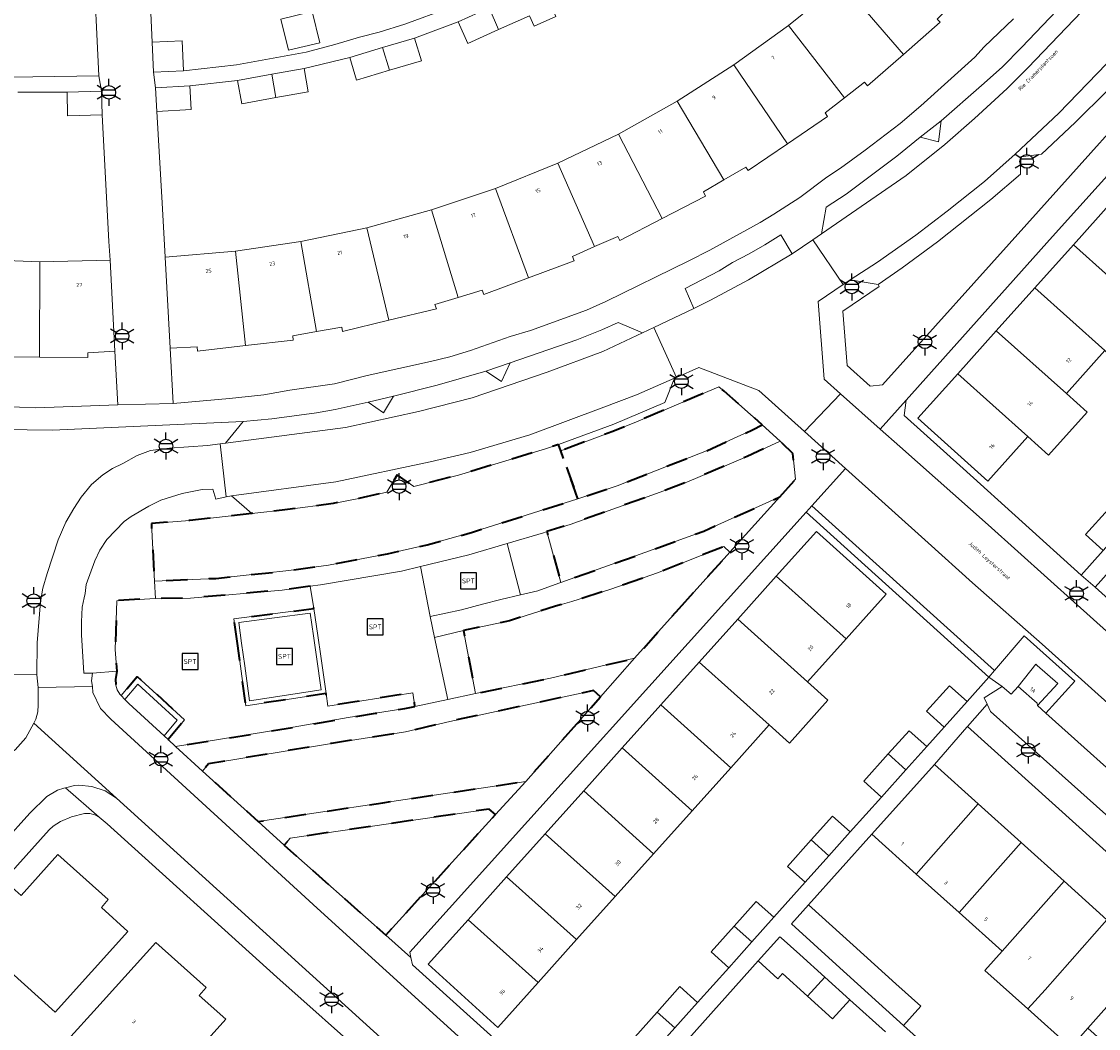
# Model space of a CAD drawing. Extents: x 105780 to 185197, y 477999 to 525027.
# Tile 21 of 256: x 106121 to 106222, y 478516 to 478611. Entities that reach past the tile are written whole.
import ezdxf
from ezdxf.enums import TextEntityAlignment as Align

# ---------------------------------------------------------------- set-up
doc = ezdxf.new("R2010")
doc.units = 0
doc.linetypes.add('XX-HIDDEN', pattern=[4, 2, -2])
for name, color, linetype, lineweight in [('B-GV-GR-HAAG_01-G', 252, 'GR-HAAG1', 13), ('B-GV-GR-MATERIAALGRENS-G', 252, 'XX-HIDDEN', 35), ('B-RO-IE-MEUBILAIR_WEGMEUBILAIR-S', 252, 'Continuous', 25), ('B-WE-OG-TERREIN_ONBEGROEID-GV', 252, 'Continuous', 18), ('B-XX-KG-KADASTRAAL_BEBOUWING-G', 252, 'Continuous', 20), ('B1-WE-OG-BEBOUWING-T18', 7, 'Continuous', 18), ('B1-WE-OG-TERREIN_ERF-GV', 252, 'Continuous', 18), ('B1-WE-OG-TOPOGRAFIE-T18', 10, 'Continuous', 18), ('B1-WE-VH-VERHARDING_ASFALT-GV', 252, 'Continuous', 18), ('B1-WE-VH-VERHARDING_BETONSTRAATSTEEN-GV', 252, 'Continuous', 18), ('B1-WE-VH-VERHARDING_TEGEL-GV', 252, 'Continuous', 18), ('B1-WE-VH-VERHARDING_TEGEL_RUBBER-GV', 252, 'Continuous', 18)]:
    doc.layers.add(name, color=color, linetype=linetype, lineweight=lineweight)
doc.styles.add('NLCS-ISO', font='NLCS-ISO.ttf')
doc.styles.add('NLCS-ISO-M200-T18', font='NLCS-ISO.ttf', dxfattribs={"height": 0.36})
doc.linetypes.add('GR-HAAG1', pattern='A,6,[176,NLCS.shx,S=0.125,R=0,X=0,Y=0],-2', length=8)

# ---------------------------------------------------------------- blocks, each defined once
blk = doc.blocks.new('B-SIE-WEG_LICHTMAST-SO')
at = {"ltscale": 0.1}
for p, q in [((0, 1.27), (0, 2.53)), ((-1.1, 0.63), (-2.19, 1.27)), ((1.1, 0.63), (2.19, 1.27)), ((-1.1, -0.63), (-2.19, -1.27)), ((0, -1.27), (0, -2.53)), ((1.1, -0.63), (2.19, -1.27))]:
    blk.add_line(p, q, dxfattribs=at)
at = {"flags": 128}
for points in [[(-1.16, 0.5), (1.16, 0.5)], [(-1.16, -0.5), (1.16, -0.5)]]:
    blk.add_lwpolyline(points, dxfattribs=at)
at = {"ltscale": 0.1}
blk.add_circle((0, 0), 1.27, dxfattribs=at)
at = {"style": 'NLCS-ISO'}
blk.add_attdef('TYPE', text='', height=1.8, dxfattribs=at).set_placement((0, 2.53), align=Align.BOTTOM_CENTER)
blk = doc.blocks.new('SIE-WEG_SPEELTOESTEL-SO')
at = {"flags": 128}
blk.add_lwpolyline([(-0.75, -0.75), (0.75, -0.75), (0.75, 0.75), (-0.75, 0.75)], close=True, dxfattribs=at)
at = {"style": 'NLCS-ISO'}
blk.add_text('SPT', height=0.45, dxfattribs=at).set_placement((0, 0), align=Align.MIDDLE_CENTER)

msp = doc.modelspace()

# ---------------------------------------------------------------- linework, layer by layer
at = {"layer": 'B-GV-GR-HAAG_01-G', "flags": 128}
for points in [[(106228.698, 478607.08), (106228.555, 478608.433), (106227.444, 478609.416), (106222.361, 478604.138), (106219.351, 478601.14), (106216.205, 478598.168), (106214.281, 478597.925), (106214.227, 478596.299), (106211.473, 478593.918), (106206.46, 478589.956), (106203.154, 478587.541), (106200.906, 478585.981), (106201.018, 478585.788), (106197.615, 478583.496), (106198.006, 478578.414), (106200.169, 478576.464), (106201.313, 478576.584), (106214.823, 478591.629)], [(106134.106, 478543.747), (106134.475, 478543.409), (106136.021, 478545.259), (106131.587, 478549.31), (106130.089, 478547.517), (106130.439, 478547.156), (106131.636, 478548.588), (106135.331, 478545.212)], [(106216.606, 478545.891), (106215.835, 478546.586), (106215.782, 478546.807), (106214.029, 478548.356), (106213.362, 478547.665), (106212.528, 478548.373), (106210.827, 478547.314), (106211.108, 478546.724), (106211.433, 478546.04), (106223.083, 478535.605), (106224.22, 478535.721), (106225.869, 478537.587)]]:
    msp.add_lwpolyline(points, close=True, dxfattribs=at)
at = {"layer": 'B-GV-GR-MATERIAALGRENS-G', "flags": 128}
for points in [[(106189.148, 478572.372), (106190.061, 478572.856), (106186.521, 478576.003), (106185.997, 478576.396), (106178.457, 478573.189), (106175.991, 478572.198), (106171.221, 478570.416), (106172.822, 478565.928), (106176.505, 478567.156), (106184.855, 478570.413)], [(106191.729, 478566.111), (106193.187, 478567.779), (106192.936, 478570.176), (106191.743, 478571.313), (106188.648, 478569.89), (106183.009, 478567.492), (106180.512, 478566.548), (106172.092, 478563.536), (106169.921, 478562.856), (106171.22, 478558.101), (106179.086, 478560.895), (106184.6, 478562.914)], [(106172.822, 478565.928), (106171.221, 478570.416), (106171.012, 478571.021), (106169.787, 478570.604), (106161.646, 478568.142), (106157.462, 478567.086), (106155.918, 478568.158), (106154.955, 478566.553), (106152.316, 478565.955), (106149.938, 478565.505), (106145.665, 478564.913), (106142.307, 478564.568), (106136.517, 478563.893), (106132.916, 478563.622), (106133.208, 478558.234), (106138.947, 478558.489), (106145.762, 478559.21), (106149.475, 478559.726), (106154.997, 478560.789), (106158.734, 478561.612), (106162.949, 478562.803), (106163.163, 478562.871)], [(106182.313, 478555.675), (106187.048, 478560.949), (106186.477, 478561.466), (106180.278, 478558.993), (106175.907, 478557.47), (106172.253, 478556.316), (106170.725, 478555.897), (106166.433, 478554.518), (106162.127, 478553.602), (106163.251, 478547.709), (106170.27, 478549.163), (106178.125, 478551.01)], [(106140.963, 478552.378), (106140.639, 478554.712), (106148.127, 478555.67), (106147.766, 478557.743), (106145.152, 478557.393), (106136.575, 478556.639), (106133.306, 478556.613), (106129.683, 478556.398), (106129.543, 478551.84), (106129.69, 478549.792), (106129.566, 478549.011), (106129.591, 478548.496), (106129.718, 478548.053), (106129.967, 478547.644), (106130.089, 478547.517), (106131.587, 478549.31), (106136.021, 478545.259), (106134.475, 478543.409), (106135.182, 478542.76), (106144.929, 478544.34), (106151.338, 478545.456), (106153.877, 478545.865), (106156.632, 478546.308), (106157.577, 478546.508), (106157.389, 478547.781), (106149.425, 478546.532), (106149.256, 478547.71), (106141.768, 478546.572), (106141.253, 478550.285)], [(106174.936, 478547.393), (106174.286, 478547.982), (106160.83, 478545.107), (106156.708, 478544.118), (106149.754, 478543.046), (106138.259, 478541.146), (106137.7, 478540.45), (106142.892, 478535.741), (106154.587, 478537.495), (106167.94, 478539.498)], [(106165.1, 478536.386), (106164.53, 478536.903), (106145.913, 478534.187), (106145.342, 478533.537), (106154.856, 478525.11)]]:
    msp.add_lwpolyline(points, close=True, dxfattribs=at)
at = {"layer": 'B-WE-OG-TERREIN_ONBEGROEID-GV', "flags": 128}
for points in [[(106206.801, 478601.286), (106204.849, 478599.757), (106206.562, 478599.334)], [(106166.498, 478578.638), (106164.212, 478577.866), (106165.684, 478576.896)], [(106155.568, 478575.532), (106153.187, 478574.957), (106154.621, 478573.965)]]:
    msp.add_lwpolyline(points, close=True, dxfattribs=at)
at = {"layer": 'B-XX-KG-KADASTRAAL_BEBOUWING-G', "flags": 128}
for points in [[(106202.006, 478618.489), (106197.481, 478614.219), (106203.288, 478607.501), (106206.722, 478610.514), (106206.443, 478610.811), (106208.036, 478612.384)], [(106169.364, 478614.153), (106167.374, 478613.129), (106164.506, 478611.846), (106165.405, 478609.816), (106168.303, 478611.112), (106168.734, 478610.148), (106170.758, 478611.053)], [(106197.481, 478614.219), (106192.528, 478610.195), (106197.759, 478603.436), (106199.638, 478604.889), (106199.928, 478604.553), (106203.288, 478607.501)], [(106147.954, 478611.51), (106145.04, 478610.798), (106145.751, 478607.884), (106148.666, 478608.595)], [(106164.506, 478611.846), (106161.605, 478610.548), (106162.534, 478608.531), (106165.405, 478609.816)], [(106192.528, 478610.195), (106187.42, 478606.511), (106192.436, 478599.148), (106196.18, 478601.703), (106195.952, 478602.039), (106197.759, 478603.436)], [(106135.784, 478608.759), (106132.987, 478608.632), (106133.114, 478605.834), (106135.911, 478605.962)], [(106157.527, 478609.022), (106154.55, 478608.137), (106155.193, 478606.012), (106158.179, 478606.9)], [(106154.55, 478608.137), (106151.469, 478607.221), (106152.121, 478605.099), (106155.193, 478606.012)], [(106187.42, 478606.511), (106182.111, 478603.122), (106186.493, 478595.771), (106188.531, 478596.963), (106188.756, 478596.636), (106192.436, 478599.148)], [(106144.184, 478605.64), (106140.976, 478605.068), (106141.374, 478602.884), (106144.566, 478603.453)], [(106147.197, 478606.178), (106144.184, 478605.64), (106144.566, 478603.453), (106147.595, 478603.993)], [(106136.524, 478604.556), (106133.308, 478604.383), (106133.423, 478602.166), (106136.639, 478602.338)], [(106125.029, 478603.979), (106125.08, 478601.759), (106128.298, 478601.848), (106128.248, 478604.068)], [(106182.111, 478603.122), (106176.622, 478600.033), (106180.704, 478592.14), (106184.763, 478594.243), (106184.578, 478594.651), (106186.493, 478595.771)], [(106176.622, 478600.033), (106170.937, 478597.321), (106174.392, 478589.517), (106176.549, 478590.467), (106176.753, 478590.093), (106180.704, 478592.14)], [(106170.937, 478597.321), (106165.1, 478594.948), (106168.205, 478586.61), (106172.47, 478588.192), (106172.309, 478588.599), (106174.392, 478589.517)], [(106165.1, 478594.948), (106159.137, 478592.95), (106161.623, 478584.768), (106163.863, 478585.45), (106164.01, 478585.054), (106168.205, 478586.61)], [(106222.796, 478593.715), (106219.187, 478589.693), (106225.739, 478583.814), (106227.61, 478582.137), (106231.218, 478586.158), (106229.346, 478587.838)], [(106159.137, 478592.95), (106153.069, 478591.265), (106155.131, 478582.626), (106159.589, 478583.691), (106159.45, 478584.107), (106161.623, 478584.768)], [(106153.069, 478591.265), (106146.9, 478589.994), (106148.378, 478581.579), (106150.722, 478581.992), (106150.802, 478581.592), (106155.131, 478582.626)], [(106146.9, 478589.994), (106140.798, 478589.097), (106141.723, 478580.258), (106146.196, 478580.777), (106146.145, 478581.186), (106148.378, 478581.579)], [(106219.187, 478589.693), (106215.579, 478585.672), (106222.133, 478579.791), (106224.004, 478578.114), (106227.61, 478582.137), (106225.739, 478583.814)], [(106122.491, 478588.092), (106116.196, 478588.344), (106115.627, 478579.803), (106117.982, 478579.647), (106117.956, 478579.223), (106122.437, 478579.193)], [(106140.798, 478589.097), (106134.202, 478588.545), (106134.672, 478580.026), (106137.199, 478580.138), (106137.238, 478579.738), (106141.723, 478580.258)], [(106129.05, 478588.252), (106122.491, 478588.092), (106122.437, 478579.193), (106126.983, 478579.162), (106126.974, 478579.588), (106129.505, 478579.729)], [(106215.579, 478585.672), (106211.971, 478581.651), (106218.527, 478575.768), (106222.133, 478579.791)], [(106211.971, 478581.651), (106208.362, 478577.628), (106214.92, 478571.745), (106216.869, 478569.998), (106220.476, 478574.021), (106218.527, 478575.768)], [(106208.362, 478577.628), (106204.623, 478573.461), (106211.175, 478567.567), (106214.92, 478571.745)], [(106224.128, 478563.492), (106222.474, 478564.974), (106220.326, 478562.576), (106221.979, 478561.095)], [(106191.381, 478558.683), (106197.919, 478552.82), (106201.681, 478557.015), (106195.141, 478562.872)], [(106191.381, 478558.683), (106187.775, 478554.664), (106194.314, 478548.799), (106197.919, 478552.82)], [(106187.775, 478554.664), (106184.168, 478550.646), (106190.71, 478544.779), (106192.613, 478543.073), (106196.217, 478547.093), (106194.314, 478548.799)], [(106184.168, 478550.646), (106180.579, 478546.646), (106187.12, 478540.776), (106190.71, 478544.779)], [(106214.029, 478548.356), (106215.782, 478546.807), (106215.835, 478546.586), (106217.723, 478548.655), (106215.799, 478550.34), (106215.671, 478550.452)], [(106209.235, 478546.962), (106207.582, 478548.442), (106205.441, 478546.052), (106207.094, 478544.572)], [(106180.579, 478546.646), (106176.972, 478542.627), (106183.514, 478536.755), (106187.12, 478540.776)], [(106205.46, 478542.748), (106203.807, 478544.228), (106201.863, 478542.058), (106203.514, 478540.576)], [(106176.972, 478542.627), (106173.364, 478538.607), (106179.908, 478532.733), (106183.514, 478536.755)], [(106203.514, 478540.576), (106201.863, 478542.058), (106199.585, 478539.514), (106201.238, 478538.034)], [(106210.279, 478537.382), (106206.177, 478541.07), (106200.322, 478534.553), (106204.472, 478530.828)], [(106173.364, 478538.607), (106169.757, 478534.587), (106176.303, 478528.712), (106179.908, 478532.733)], [(106214.295, 478533.771), (106210.279, 478537.382), (106204.472, 478530.828), (106208.492, 478527.221)], [(106198.31, 478534.765), (106196.657, 478536.245), (106194.657, 478534.012), (106196.308, 478532.53)], [(106169.757, 478534.587), (106166.149, 478530.567), (106172.697, 478524.691), (106176.303, 478528.712)], [(106196.308, 478532.53), (106194.657, 478534.012), (106192.441, 478531.539), (106194.094, 478530.059)], [(106218.31, 478530.161), (106214.295, 478533.771), (106208.492, 478527.221), (106212.51, 478523.615)], [(106120.722, 478528.828), (106119.341, 478530.067), (106117.203, 478527.687), (106118.583, 478526.448), (106118.382, 478526.225), (106118.523, 478526.09), (106116.865, 478524.223), (106123.923, 478517.92), (106130.724, 478525.465), (106128.237, 478527.708), (106128.878, 478528.442), (106124.169, 478532.662)], [(106166.149, 478530.567), (106162.542, 478526.548), (106169.091, 478520.67), (106172.697, 478524.691)], [(106222.326, 478526.55), (106218.31, 478530.161), (106212.51, 478523.615), (106210.892, 478521.812), (106214.912, 478518.204), (106216.53, 478520.007)], [(106191.159, 478526.782), (106189.506, 478528.262), (106187.448, 478525.965), (106189.099, 478524.483)], [(106198.577, 478524.176), (106194.409, 478527.941), (106192.8, 478526.16), (106196.986, 478522.379), (106200.994, 478518.758), (106203.3, 478516.675), (106204.909, 478518.456), (106202.586, 478520.554)], [(106162.542, 478526.548), (106158.804, 478522.383), (106165.339, 478516.485), (106169.091, 478520.67)], [(106189.099, 478524.483), (106187.448, 478525.965), (106185.277, 478523.541), (106186.93, 478522.061)], [(106226.341, 478522.94), (106222.326, 478526.55), (106216.53, 478520.007), (106214.912, 478518.204), (106218.93, 478514.598), (106220.548, 478516.401)], [(106193.587, 478523.293), (106191.849, 478524.863), (106191.732, 478524.969), (106189.694, 478522.695), (106191.541, 478521.028), (106191.978, 478521.512), (106194.305, 478519.41), (106195.914, 478521.191)], [(106127.539, 478518.009), (106125.395, 478515.637), (106132.576, 478509.146), (106135.415, 478512.287), (106139.873, 478517.255), (106137.39, 478519.479), (106138.057, 478520.216), (106133.348, 478524.436)], [(106230.506, 478519.196), (106226.341, 478522.94), (106220.548, 478516.401), (106224.716, 478512.661)], [(106195.914, 478521.191), (106194.305, 478519.41), (106196.653, 478517.289), (106198.262, 478519.07)], [(106184.022, 478518.815), (106182.369, 478520.295), (106180.242, 478517.92), (106181.893, 478516.438)], [(106181.893, 478516.438), (106180.242, 478517.92), (106178.14, 478515.573), (106179.793, 478514.093)]]:
    msp.add_lwpolyline(points, close=True, dxfattribs=at)
at = {"layer": 'B1-WE-OG-TERREIN_ERF-GV', "flags": 128}
for points in [[(106090.396, 478611.043), (106092.852, 478610.475), (106095.891, 478609.724), (106098.606, 478608.939), (106102.743, 478607.831), (106105.81, 478607.092), (106108.492, 478606.592), (106112.994, 478605.933), (106113.426, 478609.743), (106116.119, 478609.439), (106118.888, 478609.126), (106118.465, 478605.379), (106119.084, 478605.372), (106121.821, 478605.407), (106128.003, 478605.489), (106127.484, 478616.573)], [(106132.613, 478616.835), (106132.987, 478608.632), (106135.784, 478608.759), (106135.911, 478605.962), (106140.87, 478606.509), (106147.409, 478607.708), (106150.071, 478608.412), (106152.379, 478609.108), (106154.23, 478609.581), (106156.641, 478610.329), (106160.709, 478611.819)], [(106170.758, 478611.053), (106168.734, 478610.148), (106168.303, 478611.112), (106165.405, 478609.816), (106162.534, 478608.531), (106161.605, 478610.548), (106157.527, 478609.022), (106158.179, 478606.9), (106155.193, 478606.012), (106152.121, 478605.099), (106151.469, 478607.221), (106147.197, 478606.178), (106147.595, 478603.993), (106144.566, 478603.453), (106141.374, 478602.884), (106140.976, 478605.068), (106136.524, 478604.556), (106136.639, 478602.338), (106133.423, 478602.166), (106133.913, 478593.604), (106134.202, 478588.545), (106140.798, 478589.097), (106146.9, 478589.994), (106153.069, 478591.265), (106159.137, 478592.95), (106165.1, 478594.948), (106170.937, 478597.321), (106176.622, 478600.033), (106182.111, 478603.122), (106187.42, 478606.511), (106192.528, 478610.195), (106197.481, 478614.219)], [(106206.443, 478610.811), (106206.722, 478610.514), (106203.288, 478607.501), (106199.928, 478604.553), (106199.638, 478604.889), (106197.759, 478603.436), (106195.952, 478602.039), (106196.18, 478601.703), (106192.436, 478599.148), (106188.756, 478596.636), (106188.531, 478596.963), (106186.493, 478595.771), (106184.578, 478594.651), (106184.763, 478594.243), (106180.704, 478592.14), (106176.753, 478590.093), (106176.549, 478590.467), (106174.392, 478589.517), (106172.309, 478588.599), (106172.47, 478588.192), (106168.205, 478586.61), (106164.01, 478585.054), (106163.863, 478585.45), (106161.623, 478584.768), (106159.45, 478584.107), (106159.589, 478583.691), (106155.131, 478582.626), (106150.802, 478581.592), (106150.722, 478581.992), (106148.378, 478581.579), (106146.145, 478581.186), (106146.196, 478580.777), (106141.723, 478580.258), (106137.238, 478579.738), (106137.199, 478580.138), (106134.672, 478580.026), (106134.957, 478574.856), (106140.233, 478575.309), (106143.439, 478575.647), (106145.875, 478576.082), (106150.053, 478576.668), (106153.103, 478577.458), (106159.042, 478578.78), (106160.828, 478579.221), (106162.788, 478579.814), (106166.473, 478581.103), (106168.395, 478581.675), (106173.619, 478583.575), (106175.424, 478584.38), (106183.194, 478588.182), (106185.171, 478589.197), (106189.864, 478591.778), (106191.146, 478592.548), (106193.574, 478594.12), (106196.111, 478596.013), (106197.389, 478596.859), (106199.707, 478598.531), (106202.979, 478601.033), (106204.925, 478602.696), (106209.951, 478607.254), (106210.842, 478608.196), (106213.583, 478610.815)], [(106232.315, 478607.222), (106217.237, 478590.48), (106203.552, 478575.17), (106203.361, 478573.716), (106208.857, 478568.755), (106219.905, 478558.781), (106221.979, 478561.095), (106220.326, 478562.576), (106222.474, 478564.974)], [(106128.298, 478601.848), (106125.08, 478601.759), (106125.029, 478603.979), (106120.427, 478603.982)], [(106083.643, 478590.7), (106085.372, 478595.168), (106091.508, 478593.063), (106097.551, 478591.273), (106103.704, 478589.914), (106109.925, 478588.927), (106116.196, 478588.344), (106122.491, 478588.092), (106129.05, 478588.252), (106128.921, 478589.996), (106128.298, 478601.848)], [(106222.133, 478579.791), (106218.527, 478575.768), (106220.476, 478574.021), (106216.869, 478569.998), (106214.92, 478571.745), (106211.175, 478567.567), (106204.623, 478573.461), (106208.362, 478577.628), (106211.971, 478581.651), (106215.579, 478585.672), (106219.187, 478589.693), (106222.796, 478593.715)], [(106117.482, 478574.628), (106122.109, 478574.443), (106129.772, 478574.719), (106129.505, 478579.729), (106126.974, 478579.588), (106126.983, 478579.162), (106122.437, 478579.193), (106117.956, 478579.223)], [(106178.14, 478515.573), (106180.242, 478517.92), (106182.369, 478520.295), (106184.022, 478518.815), (106186.93, 478522.061), (106185.277, 478523.541), (106187.448, 478525.965), (106189.506, 478528.262), (106191.159, 478526.782), (106194.094, 478530.059), (106192.441, 478531.539), (106194.657, 478534.012), (106196.657, 478536.245), (106198.31, 478534.765), (106201.238, 478538.034), (106199.585, 478539.514), (106201.863, 478542.058), (106203.807, 478544.228), (106205.46, 478542.748), (106207.094, 478544.572), (106205.441, 478546.052), (106207.582, 478548.442), (106209.235, 478546.962), (106211.278, 478549.242), (106194.192, 478564.693), (106157.089, 478523.509), (106157.198, 478523.035), (106157.362, 478522.325), (106173.841, 478507.448)], [(106153.406, 478513.371), (106144.645, 478521.188), (106128.79, 478535.53), (106128.044, 478536.134), (106127.621, 478536.372), (106127.146, 478536.492), (106126.669, 478536.488), (106125.451, 478536.17), (106124.41, 478535.747), (106123.714, 478535.321), (106123.348, 478534.978), (106106.6, 478516.328)], [(106201.601, 478516.053), (106198.262, 478519.07), (106196.653, 478517.289), (106194.305, 478519.41), (106191.978, 478521.512), (106191.541, 478521.028), (106189.694, 478522.695), (106182.388, 478514.543)]]:
    msp.add_lwpolyline(points, dxfattribs=at)
for points in [[(106147.954, 478611.51), (106148.666, 478608.595), (106145.751, 478607.884), (106145.04, 478610.798)], [(106190.71, 478544.779), (106187.12, 478540.776), (106183.514, 478536.755), (106179.908, 478532.733), (106176.303, 478528.712), (106172.697, 478524.691), (106169.091, 478520.67), (106165.339, 478516.485), (106158.804, 478522.383), (106162.542, 478526.548), (106166.149, 478530.567), (106169.757, 478534.587), (106173.364, 478538.607), (106176.972, 478542.627), (106180.579, 478546.646), (106184.168, 478550.646), (106187.775, 478554.664), (106191.381, 478558.683), (106195.141, 478562.872), (106201.681, 478557.015), (106197.919, 478552.82), (106194.314, 478548.799), (106196.217, 478547.093), (106192.613, 478543.073)], [(106230.543, 478551.951), (106226.524, 478555.558), (106222.53, 478559.144), (106221.228, 478557.66), (106221.226, 478557.658), (106237.456, 478543.085), (106238.774, 478544.561), (106234.561, 478548.343)], [(106209.262, 478544.63), (106209.209, 478544.569), (106206.177, 478541.07), (106210.279, 478537.382), (106214.295, 478533.771), (106218.31, 478530.161), (106222.326, 478526.55), (106226.341, 478522.94), (106230.506, 478519.196), (106233.661, 478522.649)], [(106210.892, 478521.812), (106212.51, 478523.615), (106208.492, 478527.221), (106204.472, 478530.828), (106200.322, 478534.553), (106194.409, 478527.941), (106198.577, 478524.176), (106202.586, 478520.554), (106204.909, 478518.456), (106203.3, 478516.675), (106206.639, 478513.658), (106208.248, 478515.439), (106210.601, 478513.314), (106212.923, 478511.216), (106211.314, 478509.435), (106214.742, 478506.338), (106216.351, 478508.119), (106218.748, 478505.954), (106224.716, 478512.661), (106220.548, 478516.401), (106218.93, 478514.598), (106214.912, 478518.204)], [(106123.923, 478517.92), (106116.865, 478524.223), (106118.523, 478526.09), (106118.382, 478526.225), (106118.583, 478526.448), (106117.203, 478527.687), (106119.341, 478530.067), (106120.722, 478528.828), (106124.169, 478532.662), (106128.878, 478528.442), (106128.237, 478527.708), (106130.724, 478525.465)], [(106135.415, 478512.287), (106132.576, 478509.146), (106125.395, 478515.637), (106127.539, 478518.009), (106133.348, 478524.436), (106138.057, 478520.216), (106137.39, 478519.479), (106139.873, 478517.255)]]:
    msp.add_lwpolyline(points, close=True, dxfattribs=at)
at = {"layer": 'B1-WE-VH-VERHARDING_ASFALT-GV', "flags": 128}
for points in [[(106239.485, 478632.969), (106220.83, 478612.394), (106219.941, 478611.467), (106214.961, 478606.284), (106212.973, 478604.313), (106209.946, 478601.517), (106207.167, 478599.077), (106203.551, 478596.175), (106195.607, 478590.702), (106194.81, 478590.153), (106197.654, 478585.971), (106198.307, 478586.412), (106200.854, 478588.074), (106204.453, 478590.592), (106207.379, 478592.827), (106210.853, 478595.624), (106213.732, 478598.158), (106217.828, 478601.996), (106224.98, 478609.429)], [(106153.212, 478523.301), (106148.425, 478527.644), (106129.134, 478545.319), (106128.159, 478546.313), (106127.444, 478547.818), (106127.403, 478548.378), (106122.31, 478548.283), (106122.338, 478546.65), (106122.285, 478545.988), (106122.117, 478545.32), (106121.915, 478544.948), (106129.658, 478537.934), (106158.38, 478511.899), (106168.653, 478503.186), (106169.574, 478502.349), (106173.356, 478498.91), (106179.861, 478492.994), (106186.99, 478486.512)], [(106096.882, 478509.086), (106121.532, 478536.534), (106123.129, 478538.093), (106124.134, 478538.659), (106124.726, 478538.869), (106124.868, 478538.904), (106125.709, 478539.109), (106126.138, 478539.139), (106127.358, 478539.017), (106128.583, 478538.599), (106129.658, 478537.934), (106121.915, 478544.948), (106121.169, 478543.572), (106120.163, 478542.459), (106120.005, 478542.367), (106111.255, 478532.599), (106068.883, 478485.481)], [(106195.684, 478485.395), (106173.015, 478505.947), (106161.636, 478515.658), (106153.212, 478523.301)]]:
    msp.add_lwpolyline(points, dxfattribs=at)
for points in [[(106175.258, 478574.486), (106178.317, 478575.668), (106181.869, 478577.211), (106182.045, 478577.288), (106179.923, 478581.938), (106178.863, 478581.442), (106175.165, 478579.711), (106169.954, 478577.764), (106162.928, 478575.385), (106157.924, 478574.088), (106151.075, 478572.588), (106139.852, 478571.134), (106139.35, 478571.069), (106139.926, 478566.1), (106140.397, 478566.192), (106150.166, 478567.504), (106159.013, 478569.399), (106162.738, 478570.27), (106168.336, 478571.92)], [(106201.116, 478572.445), (106197.409, 478575.733), (106194.039, 478572.221), (106197.867, 478568.772), (106205.605, 478561.8), (106209.747, 478558.068), (106216.267, 478552.32), (106240.566, 478530.514), (106243.871, 478534.179), (106239.369, 478538.218), (106219.525, 478556.024), (106211.196, 478563.504), (106202.944, 478570.824)]]:
    msp.add_lwpolyline(points, close=True, dxfattribs=at)
at = {"layer": 'B1-WE-VH-VERHARDING_BETONSTRAATSTEEN-GV', "flags": 128}
for points in [[(106209.946, 478601.517), (106212.973, 478604.313), (106214.961, 478606.284), (106219.941, 478611.467), (106217.599, 478611.585), (106214.353, 478608.166), (106212.512, 478606.317), (106210.589, 478604.579), (106206.801, 478601.286), (106206.562, 478599.334), (106204.849, 478599.757), (106202.669, 478597.977), (106197.919, 478594.428), (106196.037, 478593.217), (106195.607, 478590.702), (106203.551, 478596.175), (106207.167, 478599.077)], [(106214.281, 478597.925), (106216.205, 478598.168), (106219.351, 478601.14), (106222.361, 478604.138), (106227.444, 478609.416), (106227.287, 478611.966), (106224.98, 478609.429), (106217.828, 478601.996), (106213.732, 478598.158), (106210.853, 478595.624), (106207.379, 478592.827), (106204.453, 478590.592), (106200.854, 478588.074), (106198.307, 478586.412), (106200.906, 478585.981), (106203.154, 478587.541), (106206.46, 478589.956), (106211.473, 478593.918), (106214.227, 478596.299)], [(106192.875, 478588.851), (106191.813, 478590.63), (106190.301, 478589.686), (106188.85, 478588.85), (106187.302, 478588.048), (106186.03, 478587.269), (106182.871, 478585.595), (106183.669, 478583.735), (106185.238, 478584.505), (106188.778, 478586.418)], [(106195.307, 478584.386), (106197.654, 478585.971), (106194.81, 478590.153), (106192.875, 478588.851), (106188.778, 478586.418), (106185.238, 478584.505), (106183.669, 478583.735), (106179.923, 478581.938), (106182.045, 478577.288), (106184.149, 478578.218), (106189.762, 478576.045), (106194.039, 478572.221), (106197.409, 478575.733), (106195.854, 478577.111)], [(106169.954, 478577.764), (106175.165, 478579.711), (106178.863, 478581.442), (106176.592, 478582.41), (106175.066, 478581.733), (106172.721, 478580.815), (106166.498, 478578.638), (106165.684, 478576.896), (106164.212, 478577.866), (106159.658, 478576.544), (106155.568, 478575.532), (106154.621, 478573.965), (106153.187, 478574.957), (106150.102, 478574.29), (106148.358, 478573.975), (106144.188, 478573.418), (106141.505, 478573.153), (106139.852, 478571.134), (106151.075, 478572.588), (106157.924, 478574.088), (106162.928, 478575.385)], [(106169.787, 478570.604), (106171.012, 478571.021), (106176.194, 478572.925), (106180.962, 478574.946), (106181.869, 478577.211), (106178.317, 478575.668), (106175.258, 478574.486), (106168.336, 478571.92), (106162.738, 478570.27), (106159.013, 478569.399), (106150.166, 478567.504), (106140.397, 478566.192), (106142.307, 478564.568), (106145.665, 478564.913), (106149.938, 478565.505), (106152.316, 478565.955), (106154.955, 478566.553), (106155.918, 478568.158), (106157.462, 478567.086), (106161.646, 478568.142)], [(106126.443, 478555.8), (106126.623, 478556.673), (106126.706, 478557.075), (106126.827, 478557.913), (106127.628, 478560.122), (106128.094, 478561.139), (106128.763, 478562.118), (106130.355, 478563.793), (106131.02, 478564.265), (106132.674, 478565.245), (106133.794, 478565.816), (106135.791, 478566.43), (106137.675, 478566.799), (106138.678, 478566.819), (106138.934, 478565.895), (106139.926, 478566.1), (106139.35, 478571.069), (106138.163, 478570.915), (106134.608, 478570.674), (106132.822, 478570.434), (106131.601, 478569.992), (106130.243, 478569.218), (106129.27, 478568.769), (106128.372, 478568.18), (106127.316, 478567.278), (106126.342, 478566.083), (106125.648, 478565.016), (106124.926, 478563.757), (106124.195, 478562.087), (106123.153, 478558.947), (106122.751, 478557.58), (106122.537, 478556.279), (106122.227, 478552.458), (106122.191, 478549.464), (106122.31, 478548.283), (106127.403, 478548.378), (106127.305, 478548.91), (106127.405, 478549.604), (106126.61, 478549.632), (106126.379, 478553.196), (106126.366, 478554.429)], [(106216.267, 478552.32), (106209.747, 478558.068), (106205.605, 478561.8), (106197.867, 478568.772), (106194.708, 478565.266), (106211.809, 478549.863), (106214.591, 478553.116), (106219.324, 478548.856), (106216.606, 478545.891), (106225.869, 478537.587), (106228.573, 478540.552), (106229.448, 478539.755), (106226.791, 478536.749), (106237.549, 478527.103), (106240.566, 478530.514)], [(106132.916, 478563.622), (106136.517, 478563.893), (106142.307, 478564.568), (106140.397, 478566.192), (106139.926, 478566.1), (106138.934, 478565.895), (106138.678, 478566.819), (106137.675, 478566.799), (106135.791, 478566.43), (106133.794, 478565.816), (106132.674, 478565.245), (106131.02, 478564.265), (106130.355, 478563.793), (106128.763, 478562.118), (106128.094, 478561.139), (106127.628, 478560.122), (106126.827, 478557.913), (106126.706, 478557.075), (106126.623, 478556.673), (106126.443, 478555.8), (106126.366, 478554.429), (106126.379, 478553.196), (106126.61, 478549.632), (106127.405, 478549.604), (106129.69, 478549.792), (106129.543, 478551.84), (106129.683, 478556.398), (106133.306, 478556.613), (106133.208, 478558.234)], [(106194.708, 478565.266), (106194.459, 478564.99), (106194.192, 478564.693), (106211.278, 478549.242), (106211.809, 478549.863)], [(106169.921, 478562.856), (106169.613, 478562.76), (106166.211, 478561.747), (106167.44, 478556.947), (106169.061, 478557.329), (106171.033, 478558.035), (106171.22, 478558.101)], [(106162.127, 478553.602), (106159.421, 478552.961), (106160.641, 478547.157), (106163.251, 478547.709)]]:
    msp.add_lwpolyline(points, close=True, dxfattribs=at)
msp.add_lwpolyline([(106117.252, 478549.586), (106122.191, 478549.464), (106122.227, 478552.458), (106122.537, 478556.279), (106122.751, 478557.58), (106123.153, 478558.947), (106124.195, 478562.087), (106124.926, 478563.757), (106125.648, 478565.016), (106126.342, 478566.083), (106127.316, 478567.278), (106128.372, 478568.18), (106129.27, 478568.769), (106130.243, 478569.218), (106131.601, 478569.992), (106132.822, 478570.434), (106134.608, 478570.674), (106138.163, 478570.915), (106139.35, 478571.069), (106139.852, 478571.134), (106141.505, 478573.153), (106123.665, 478572.339), (106116.489, 478572.447)], dxfattribs=at)
at = {"layer": 'B1-WE-VH-VERHARDING_TEGEL-GV', "flags": 128}
for points in [[(106133.423, 478602.166), (106133.308, 478604.383), (106133.114, 478605.834), (106132.987, 478608.632), (106132.613, 478616.835), (106127.484, 478616.573), (106128.003, 478605.489), (106128.248, 478604.068), (106128.298, 478601.848), (106128.921, 478589.996), (106129.05, 478588.252), (106129.505, 478579.729), (106129.772, 478574.719), (106134.957, 478574.856), (106134.672, 478580.026), (106134.202, 478588.545), (106133.913, 478593.604)], [(106194.192, 478564.693), (106194.459, 478564.99), (106194.708, 478565.266), (106197.867, 478568.772), (106194.039, 478572.221), (106189.762, 478576.045), (106184.149, 478578.218), (106182.045, 478577.288), (106181.869, 478577.211), (106180.962, 478574.946), (106176.194, 478572.925), (106171.012, 478571.021), (106171.221, 478570.416), (106175.991, 478572.198), (106178.457, 478573.189), (106185.997, 478576.396), (106186.521, 478576.003), (106190.061, 478572.856), (106191.743, 478571.313), (106192.936, 478570.176), (106193.187, 478567.779), (106191.729, 478566.111), (106187.048, 478560.949), (106182.313, 478555.675), (106178.125, 478551.01), (106174.936, 478547.393), (106167.94, 478539.498), (106165.1, 478536.386), (106154.856, 478525.11), (106157.198, 478523.035), (106157.089, 478523.509)], [(106169.921, 478562.856), (106172.092, 478563.536), (106180.512, 478566.548), (106183.009, 478567.492), (106188.648, 478569.89), (106191.743, 478571.313), (106190.061, 478572.856), (106189.148, 478572.372), (106184.855, 478570.413), (106176.505, 478567.156), (106172.822, 478565.928), (106163.163, 478562.871), (106162.949, 478562.803), (106158.734, 478561.612), (106154.997, 478560.789), (106149.475, 478559.726), (106145.762, 478559.21), (106138.947, 478558.489), (106133.208, 478558.234), (106133.306, 478556.613), (106136.575, 478556.639), (106145.152, 478557.393), (106147.766, 478557.743), (106148.743, 478557.874), (106156.329, 478559.162), (106158.087, 478559.585), (106162.604, 478560.673), (106166.211, 478561.747), (106169.613, 478562.76)], [(106175.907, 478557.47), (106180.278, 478558.993), (106186.477, 478561.466), (106187.048, 478560.949), (106191.729, 478566.111), (106184.6, 478562.914), (106179.086, 478560.895), (106171.22, 478558.101), (106171.033, 478558.035), (106169.061, 478557.329), (106167.44, 478556.947), (106165.618, 478556.518), (106163.887, 478556.067), (106161.917, 478555.553), (106159.012, 478554.907), (106159.421, 478552.961), (106162.127, 478553.602), (106166.433, 478554.518), (106170.725, 478555.897), (106172.253, 478556.316)], [(106159.012, 478554.907), (106158.087, 478559.585), (106156.329, 478559.162), (106148.743, 478557.874), (106147.766, 478557.743), (106148.127, 478555.67), (106148.485, 478553.149), (106148.762, 478551.194), (106149.256, 478547.71), (106149.425, 478546.532), (106157.389, 478547.781), (106157.577, 478546.508), (106160.641, 478547.157), (106159.421, 478552.961)], [(106148.127, 478555.67), (106140.639, 478554.712), (106140.963, 478552.378), (106141.253, 478550.285), (106141.768, 478546.572), (106149.256, 478547.71), (106148.762, 478551.194), (106148.485, 478553.149)], [(106141.091, 478554.366), (106147.786, 478555.223), (106148.087, 478553.104), (106148.366, 478551.134), (106148.804, 478548.046), (106142.109, 478547.028), (106141.653, 478550.315), (106141.362, 478552.413)], [(106141.091, 478554.366), (106141.362, 478552.413), (106141.653, 478550.315), (106142.109, 478547.028), (106148.804, 478548.046), (106148.366, 478551.134), (106148.087, 478553.104), (106147.786, 478555.223)], [(106215.835, 478546.586), (106216.606, 478545.891), (106219.324, 478548.856), (106214.591, 478553.116), (106211.809, 478549.863), (106211.278, 478549.242), (106212.528, 478548.373), (106213.362, 478547.665), (106214.029, 478548.356), (106215.671, 478550.452), (106215.799, 478550.34), (106217.723, 478548.655)], [(106174.286, 478547.982), (106174.936, 478547.393), (106178.125, 478551.01), (106170.27, 478549.163), (106163.251, 478547.709), (106160.641, 478547.157), (106157.577, 478546.508), (106156.632, 478546.308), (106153.877, 478545.865), (106151.338, 478545.456), (106144.929, 478544.34), (106135.182, 478542.76), (106137.7, 478540.45), (106138.259, 478541.146), (106149.754, 478543.046), (106156.708, 478544.118), (106160.83, 478545.107)], [(106130.439, 478547.156), (106130.813, 478546.768), (106134.106, 478543.747), (106135.331, 478545.212), (106131.636, 478548.588)], [(106164.53, 478536.903), (106165.1, 478536.386), (106167.94, 478539.498), (106154.587, 478537.495), (106142.892, 478535.741), (106145.342, 478533.537), (106145.913, 478534.187)], [(106128.044, 478536.134), (106124.868, 478538.904), (106124.726, 478538.869), (106124.134, 478538.659), (106123.129, 478538.093), (106121.532, 478536.534), (106096.882, 478509.086), (106091.843, 478503.475), (106091.193, 478502.496), (106090.6, 478501.138), (106090.406, 478499.618), (106090.542, 478498.405), (106092.955, 478501.081), (106105.696, 478515.211), (106106.6, 478516.328), (106123.348, 478534.978), (106123.714, 478535.321), (106124.41, 478535.747), (106125.451, 478536.17), (106126.669, 478536.488), (106127.146, 478536.492), (106127.621, 478536.372)]]:
    msp.add_lwpolyline(points, close=True, dxfattribs=at)
for points in [[(106116.489, 478572.447), (106123.665, 478572.339), (106141.505, 478573.153), (106144.188, 478573.418), (106148.358, 478573.975), (106150.102, 478574.29), (106153.187, 478574.957), (106155.568, 478575.532), (106159.658, 478576.544), (106164.212, 478577.866), (106166.498, 478578.638), (106172.721, 478580.815), (106175.066, 478581.733), (106176.592, 478582.41), (106178.863, 478581.442), (106179.923, 478581.938), (106183.669, 478583.735), (106182.871, 478585.595), (106186.03, 478587.269), (106187.302, 478588.048), (106188.85, 478588.85), (106190.301, 478589.686), (106191.813, 478590.63), (106192.875, 478588.851), (106194.81, 478590.153), (106195.607, 478590.702), (106196.037, 478593.217), (106197.919, 478594.428), (106202.669, 478597.977), (106204.849, 478599.757), (106206.801, 478601.286), (106210.589, 478604.579), (106212.512, 478606.317), (106214.353, 478608.166), (106217.599, 478611.585)], [(106160.709, 478611.819), (106156.641, 478610.329), (106154.23, 478609.581), (106152.379, 478609.108), (106150.071, 478608.412), (106147.409, 478607.708), (106140.87, 478606.509), (106135.911, 478605.962), (106133.114, 478605.834), (106133.308, 478604.383), (106136.524, 478604.556), (106140.976, 478605.068), (106144.184, 478605.64), (106147.197, 478606.178), (106151.469, 478607.221), (106154.55, 478608.137), (106157.527, 478609.022), (106161.605, 478610.548), (106164.506, 478611.846)], [(106213.583, 478610.815), (106210.842, 478608.196), (106209.951, 478607.254), (106204.925, 478602.696), (106202.979, 478601.033), (106199.707, 478598.531), (106197.389, 478596.859), (106196.111, 478596.013), (106193.574, 478594.12), (106191.146, 478592.548), (106189.864, 478591.778), (106185.171, 478589.197), (106183.194, 478588.182), (106175.424, 478584.38), (106173.619, 478583.575), (106168.395, 478581.675), (106166.473, 478581.103), (106162.788, 478579.814), (106160.828, 478579.221), (106159.042, 478578.78), (106153.103, 478577.458), (106150.053, 478576.668), (106145.875, 478576.082), (106143.439, 478575.647), (106140.233, 478575.309), (106134.957, 478574.856), (106129.772, 478574.719), (106122.109, 478574.443), (106117.482, 478574.628)], [(106228.698, 478607.08), (106214.823, 478591.629), (106201.313, 478576.584), (106200.169, 478576.464), (106198.006, 478578.414), (106197.615, 478583.496), (106201.018, 478585.788), (106200.906, 478585.981), (106198.307, 478586.412), (106197.654, 478585.971), (106195.307, 478584.386), (106195.854, 478577.111), (106197.409, 478575.733), (106201.116, 478572.445), (106203.552, 478575.17), (106217.237, 478590.48), (106232.315, 478607.222)], [(106120.427, 478603.982), (106125.029, 478603.979), (106128.248, 478604.068), (106128.003, 478605.489), (106121.821, 478605.407), (106119.084, 478605.372)], [(106237.456, 478543.085), (106221.226, 478557.658), (106221.228, 478557.66), (106219.905, 478558.781), (106208.857, 478568.755), (106203.361, 478573.716), (106203.552, 478575.17), (106201.116, 478572.445), (106202.944, 478570.824), (106211.196, 478563.504), (106219.525, 478556.024), (106239.369, 478538.218)], [(106221.979, 478561.095), (106219.905, 478558.781), (106221.228, 478557.66), (106222.53, 478559.144)], [(106120.163, 478542.459), (106121.169, 478543.572), (106121.915, 478544.948), (106122.117, 478545.32), (106122.285, 478545.988), (106122.338, 478546.65), (106122.31, 478548.283), (106122.191, 478549.464), (106117.252, 478549.586)], [(106157.198, 478523.035), (106154.856, 478525.11), (106145.342, 478533.537), (106142.892, 478535.741), (106137.7, 478540.45), (106135.182, 478542.76), (106134.475, 478543.409), (106134.106, 478543.747), (106130.813, 478546.768), (106130.439, 478547.156), (106130.089, 478547.517), (106129.967, 478547.644), (106129.718, 478548.053), (106129.591, 478548.496), (106129.566, 478549.011), (106129.69, 478549.792), (106127.405, 478549.604), (106127.305, 478548.91), (106127.403, 478548.378), (106127.444, 478547.818), (106128.159, 478546.313), (106129.134, 478545.319), (106148.425, 478527.644), (106153.212, 478523.301), (106161.636, 478515.658)], [(106206.639, 478513.658), (106203.3, 478516.675), (106200.994, 478518.758), (106196.986, 478522.379), (106192.8, 478526.16), (106194.409, 478527.941), (106200.322, 478534.553), (106206.177, 478541.07), (106209.209, 478544.569), (106209.262, 478544.63), (106211.108, 478546.724), (106210.827, 478547.314), (106212.528, 478548.373), (106211.278, 478549.242), (106209.235, 478546.962), (106207.094, 478544.572), (106205.46, 478542.748), (106203.514, 478540.576), (106201.238, 478538.034), (106198.31, 478534.765), (106196.308, 478532.53), (106194.094, 478530.059), (106191.159, 478526.782), (106189.099, 478524.483), (106186.93, 478522.061), (106184.022, 478518.815), (106181.893, 478516.438), (106179.793, 478514.093)], [(106223.083, 478535.605), (106211.433, 478546.04), (106211.108, 478546.724), (106209.262, 478544.63), (106233.661, 478522.649)], [(106129.658, 478537.934), (106128.583, 478538.599), (106127.358, 478539.017), (106126.138, 478539.139), (106125.709, 478539.109), (106124.868, 478538.904), (106128.044, 478536.134), (106128.79, 478535.53), (106144.645, 478521.188), (106153.406, 478513.371), (106150.348, 478510), (106167.247, 478494.716), (106168.362, 478493.713), (106168.737, 478494.135), (106184.216, 478480.16), (106184.252, 478478.735), (106185.605, 478477.528), (106187.94, 478480.17)], [(106186.99, 478486.512), (106184.031, 478483.176), (106170.348, 478495.598), (106173.356, 478498.91), (106169.574, 478502.349), (106166.276, 478498.762), (106160.765, 478503.694), (106155.428, 478508.469), (106158.345, 478511.682), (106158.38, 478511.899), (106129.658, 478537.934)], [(106182.388, 478514.543), (106189.694, 478522.695), (106191.732, 478524.969), (106191.849, 478524.863), (106193.587, 478523.293), (106195.914, 478521.191), (106198.262, 478519.07), (106201.601, 478516.053)], [(106196.133, 478481.824), (106199.171, 478485.18), (106175.375, 478506.607), (106175.146, 478506.326), (106173.841, 478507.448), (106157.362, 478522.325), (106157.198, 478523.035)]]:
    msp.add_lwpolyline(points, dxfattribs=at)
at = {"layer": 'B1-WE-VH-VERHARDING_TEGEL_RUBBER-GV', "flags": 128}
msp.add_lwpolyline([(106166.211, 478561.747), (106162.604, 478560.673), (106158.087, 478559.585), (106159.012, 478554.907), (106161.917, 478555.553), (106163.887, 478556.067), (106165.618, 478556.518), (106167.44, 478556.947)], close=True, dxfattribs=at)

# ---------------------------------------------------------------- block references
at = {"layer": 'B-RO-IE-MEUBILAIR_WEGMEUBILAIR-S', "xscale": 0.5, "yscale": 0.5, "zscale": 0.5}
for p in [(106128.939, 478603.947), (106214.819, 478597.488), (106198.457, 478585.751), (106130.186, 478581.157), (106205.291, 478580.613), (106182.511, 478576.895), (106134.284, 478570.859), (106195.766, 478569.886), (106156.096, 478567.067), (106188.176, 478561.492), (106219.482, 478557.068), (106121.91, 478556.391), (106173.719, 478545.431), (106214.959, 478542.424), (106133.811, 478541.57), (106159.266, 478529.312), (106149.781, 478519.086)]:
    msp.add_blockref('B-SIE-WEG_LICHTMAST-SO', p, dxfattribs=at)
at = {"layer": 'B-RO-IE-MEUBILAIR_WEGMEUBILAIR-S'}
for p in [(106162.579, 478558.248), (106153.858, 478553.946), (106136.535, 478550.703), (106145.371, 478551.184)]:
    msp.add_blockref('SIE-WEG_SPEELTOESTEL-SO', p, dxfattribs=at)

# ---------------------------------------------------------------- texts
at = {"layer": 'B1-WE-OG-BEBOUWING-T18', "style": 'NLCS-ISO-M200-T18'}
for s, rotation, p in [('7', 35.8, (106191.09, 478607.184)), ('9', 32.5, (106185.557, 478603.467)), ('11', 29.3, (106180.527, 478600.288)), ('13', 25.6, (106174.856, 478597.304)), ('15', 22.1, (106169.084, 478594.751)), ('17', 18.6, (106163.051, 478592.447)), ('19', 15.5, (106156.738, 478590.493)), ('21', 11.6, (106150.537, 478588.951)), ('25', 6.6, (106138.265, 478587.251)), ('23', 8.4, (106144.227, 478587.932)), ('27', 359.6, (106126.173, 478585.937)), ('12', 48.1, (106218.749, 478578.864)), ('14', 48.1, (106215.143, 478574.841)), ('16', 48.1, (106211.56, 478570.844)), ('18', 48.1, (106198.159, 478555.934)), ('20', 48.1, (106194.593, 478551.958)), ('22', 48.1, (106190.948, 478547.892)), ('1A', 318.8, (106215.393, 478548.037)), ('24', 48.1, (106187.342, 478543.87)), ('26', 48.1, (106183.76, 478539.876)), ('28', 48.1, (106180.13, 478535.828)), ('1', 317.9, (106203.193, 478533.659)), ('30', 48.1, (106176.565, 478531.852)), ('3', 317.9, (106207.258, 478530.021)), ('32', 48.1, (106172.918, 478527.785)), ('5', 317.9, (106211.001, 478526.599)), ('34', 48.1, (106169.313, 478523.764)), ('7', 317.9, (106215.066, 478522.962)), ('36', 48.1, (106165.732, 478519.77)), ('9', 317.9, (106219.024, 478519.217)), ('3', 318.2, (106131.299, 478517.035))]:
    msp.add_text(s, height=0.36, rotation=rotation, dxfattribs=at).set_placement(p, align=Align.MIDDLE)
at = {"layer": 'B1-WE-OG-TOPOGRAFIE-T18', "style": 'NLCS-ISO-M200-T18'}
for s, rotation, p in [('Rie Cramerplantsoen', 46, (106215.923, 478605.991)), ('Judith Leysterstraat', 317.8, (106211.299, 478560.098))]:
    msp.add_text(s, height=0.36, rotation=rotation, dxfattribs=at).set_placement(p, align=Align.MIDDLE)

doc.saveas('drawing.dxf')
